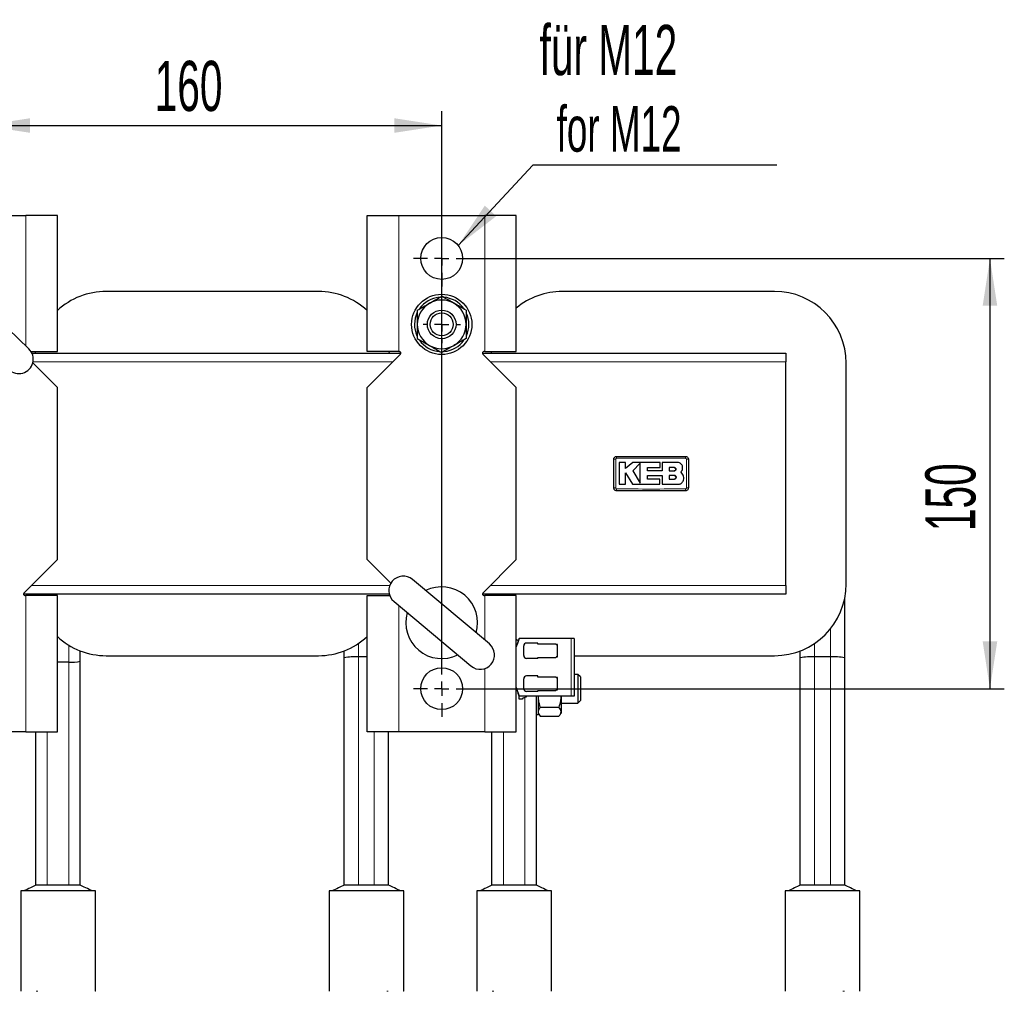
# Model space of a CAD drawing. Header units: millimetres. Extents: x 5 to 418, y 2 to 292.
# Tile 3 of 21: x 69 to 138, y 72 to 140. Entities that reach past the tile are written whole.
import ezdxf

# ---------------------------------------------------------------- set-up
doc = ezdxf.new("R2010")
doc.units = ezdxf.units.MM
doc.layers.add('SLD-0', color=7, linetype='Continuous')
doc.styles.add('SLDTEXTSTYLE0', font='TXT', dxfattribs={"width": 0.605})
doc.dimstyles.new('SLDDIMSTYLE1', dxfattribs={"dimtxt": 3.5, "dimasz": 3.302, "dimexe": 0, "dimexo": 0.0625, "dimgap": 0.875, "dimtad": 1, "dimlfac": 5, "dimrnd": 1e-09, "dimzin": 12, "dimdsep": 46, "dimtxsty": 'SLDTEXTSTYLE0', "dimsah": 1, "dimcen": 0.09, "dimadec": 0, "dimazin": 3, "dimtfac": 1, "dimtofl": 0, "dimtmove": 0, "dimatfit": 3, "dimfxl": 1, "dimfrac": 2, "dimtolj": 1, "dimtzin": 12, "dimarcsym": 0})
doc.dimstyles.new('SLDDIMSTYLE4', dxfattribs={"dimtxt": 0.18, "dimasz": 3.302, "dimexe": 0, "dimexo": 0.0625, "dimgap": 0, "dimtad": 0, "dimtih": 1, "dimtoh": 1, "dimdec": 0, "dimrnd": 1e-09, "dimzin": 0, "dimdsep": 46, "dimtxsty": 'Standard', "dimsah": 1, "dimcen": 0.09, "dimadec": 0, "dimazin": 0, "dimtfac": 3.302, "dimtdec": 0, "dimtofl": 0, "dimtmove": 0, "dimatfit": 3, "dimfxl": 1, "dimfrac": 2, "dimtolj": 1, "dimtzin": 0, "dimarcsym": 0})

# ---------------------------------------------------------------- blocks, each defined once
blk = doc.blocks.new('_D_6')
at = {"layer": 'SLD-0'}
for p, q in [((66.36, 95.364), (66.36, 133.67)), ((98.36, 95.364), (98.36, 133.67)), ((66.36, 132.67), (98.36, 132.67))]:
    blk.add_line(p, q, dxfattribs=at)
for points in [[(66.36, 132.67), (69.662, 132.162), (69.662, 133.178)], [(98.36, 132.67), (95.058, 133.178), (95.058, 132.162)]]:
    blk.add_solid(points, dxfattribs=at)
at = {"layer": 'SLD-0', "insert": (78.35, 137.181), "char_height": 3.5, "attachment_point": 1, "style": 'SLDTEXTSTYLE0'}
blk.add_mtext('160', dxfattribs=at)
blk = doc.blocks.new('_D_7')
at = {"layer": 'SLD-0'}
for p, q in [((100.32, 123.404), (137.588, 123.404)), ((136.588, 123.404), (136.588, 93.404)), ((100.32, 93.404), (137.588, 93.404))]:
    blk.add_line(p, q, dxfattribs=at)
for points in [[(136.588, 123.404), (136.08, 120.102), (137.096, 120.102)], [(136.588, 93.404), (137.096, 96.706), (136.08, 96.706)]]:
    blk.add_solid(points, dxfattribs=at)
at = {"layer": 'SLD-0', "insert": (132.076, 104.394), "char_height": 3.5, "attachment_point": 1, "rotation": 90, "style": 'SLDTEXTSTYLE0'}
blk.add_mtext('150', dxfattribs=at)
blk = doc.blocks.new('SW_NOTE_0_2')
at = {"layer": 'SLD-0', "color": 0}
blk.add_line((16.995, 0), (0, 0), dxfattribs=at)
at = {"layer": 'SLD-0', "color": 0, "attachment_point": 1, "style": 'SLDTEXTSTYLE0'}
for s, insert, char_height in [('für M12', (0.46, 9.786), 3.5), ('for M12', (1.651, 4.121), 3.175)]:
    blk.add_mtext(s, dxfattribs=dict(at, insert=insert, char_height=char_height))
blk = doc.blocks.new('SW_CENTERMARKSYMBOL_6')
at = {"layer": 'SLD-0', "color": 0}
for p, q in [((0, 1), (0, 1.96)), ((-1, 0), (-1.96, 0)), ((0, 0), (-0.5, 0)), ((0, 0), (0, 0.5)), ((0, 0), (0, -0.5)), ((0, 0), (0.5, 0)), ((1, 0), (1.96, 0)), ((0, -1), (0, -1.96))]:
    blk.add_line(p, q, dxfattribs=at)
blk = doc.blocks.new('SW_CENTERMARKSYMBOL_7')
at = {"layer": 'SLD-0', "color": 0}
for p, q in [((0, 1), (0, 1.3)), ((-1, 0), (-1.3, 0)), ((0, 0), (-0.5, 0)), ((0, 0), (0, 0.5)), ((0, 0), (0, -0.5)), ((0, 0), (0.5, 0)), ((1, 0), (1.3, 0)), ((0, -1), (0, -1.3))]:
    blk.add_line(p, q, dxfattribs=at)
blk = doc.blocks.new('SW_CENTERMARKSYMBOL_9')
at = {"layer": 'SLD-0', "color": 0}
for p, q in [((0, 1), (0, 1.96)), ((-1, 0), (-1.96, 0)), ((0, 0), (-0.5, 0)), ((0, 0), (0, 0.5)), ((0, 0), (0, -0.5)), ((0, 0), (0.5, 0)), ((1, 0), (1.96, 0)), ((0, -1), (0, -1.96))]:
    blk.add_line(p, q, dxfattribs=at)

msp = doc.modelspace()

# ---------------------------------------------------------------- linework, layer by layer
at = {"color": 7, "linetype": 'Continuous', "lineweight": 25}
for p, q in [((63.3605, 126.4042), (69.3605, 126.4042)), ((71.5605, 126.4042), (69.3605, 126.4042)), ((71.5605, 116.9042), (71.5605, 126.4042)), ((93.1605, 116.9042), (93.1605, 126.4042)), ((93.1605, 126.4042), (95.3605, 126.4042)), ((95.3605, 126.4042), (101.3605, 126.4042)), ((103.5605, 126.4042), (101.3605, 126.4042)), ((103.5605, 116.9042), (103.5605, 126.4042)), ((69.5738, 117.0941), (64.5356, 121.9538)), ((89.7605, 121.1042), (74.9605, 121.1042)), ((121.5605, 121.1042), (106.7605, 121.1042)), ((69.7276, 116.9042), (71.5605, 116.9042)), ((69.7825, 116.8042), (95.519, 116.8042)), ((70.0249, 116.9042), (70.0097, 116.8042)), ((95.3605, 116.9042), (93.1605, 116.9042)), ((95.4898, 116.7335), (93.1605, 114.4042)), ((94.7112, 116.8042), (94.6961, 116.9042)), ((95.3605, 116.9042), (95.419, 116.9042)), ((101.2019, 116.8042), (122.3605, 116.8042)), ((101.2312, 116.7335), (103.5605, 114.4042)), ((101.3605, 116.9042), (101.3019, 116.9042)), ((101.3605, 116.9042), (103.5605, 116.9042)), ((101.8249, 116.9042), (101.8097, 116.8042)), ((122.3605, 116.8042), (122.3605, 116.2042)), ((69.8463, 116.1185), (71.5605, 114.4042)), ((122.3605, 100.6042), (122.3605, 116.2042)), ((126.5605, 100.7042), (126.5605, 116.1042)), ((71.5605, 102.4042), (71.5605, 114.4042)), ((93.1605, 102.4042), (93.1605, 114.4042)), ((103.5605, 102.4042), (103.5605, 114.4042)), ((111.1783, 109.1801), (110.7384, 109.1801)), ((111.1783, 108.7535), (111.1783, 109.1801)), ((111.6788, 109.1801), (111.1783, 108.7535)), ((113.5983, 109.1801), (111.6788, 109.1801)), ((113.5983, 108.8188), (113.5983, 109.1801)), ((113.7374, 109.1801), (113.7374, 108.5881)), ((114.7953, 109.1801), (113.7374, 109.1801)), ((112.2035, 109.1325), (111.6788, 108.5927)), ((111.6788, 108.5927), (112.2035, 107.7305)), ((112.7014, 108.8188), (113.5983, 108.8188)), ((112.7014, 108.5881), (112.7014, 108.8188)), ((113.7374, 108.5881), (112.7014, 108.5881)), ((114.5733, 108.8159), (114.2251, 108.8159)), ((114.2251, 108.8159), (114.2251, 108.5927)), ((114.2251, 108.5927), (114.5733, 108.5927)), ((115.1607, 108.3706), (115.0468, 108.5115)), ((111.178, 108.4532), (111.6622, 107.6574)), ((111.178, 107.6574), (111.178, 108.4532)), ((112.7017, 108.2732), (113.7374, 108.2732)), ((112.7017, 108.0182), (112.7017, 108.2732)), ((113.5624, 108.0182), (112.7017, 108.0182)), ((113.5624, 107.6574), (113.5624, 108.0182)), ((113.7374, 108.2732), (113.7374, 107.6574)), ((114.2251, 108.2732), (114.2251, 108.0182)), ((114.5733, 108.2732), (114.2251, 108.2732)), ((114.2251, 108.0182), (114.5733, 108.0182)), ((110.7384, 107.6574), (111.178, 107.6574)), ((111.6622, 107.6574), (113.5624, 107.6574)), ((113.7374, 107.6574), (114.8728, 107.6574)), ((71.5605, 102.4042), (69.2312, 100.075)), ((93.1605, 102.4042), (94.812, 100.7527)), ((103.5605, 102.4042), (101.2312, 100.075)), ((101.6856, 96.5231), (96.3198, 101.0185)), ((122.3605, 100.6042), (122.3605, 100.0042)), ((94.7087, 100.0042), (69.2019, 100.0042)), ((69.3019, 99.9042), (69.3605, 99.9042)), ((71.5605, 99.9042), (69.3605, 99.9042)), ((70.0097, 100.0042), (70.0249, 99.9042)), ((71.5605, 90.4042), (71.5605, 99.9042)), ((93.1605, 90.4042), (93.1605, 99.9042)), ((93.1605, 99.9042), (94.74, 99.9042)), ((94.6961, 99.9042), (94.7112, 100.0042)), ((122.3605, 100.0042), (101.2019, 100.0042)), ((101.3019, 99.9042), (101.3605, 99.9042)), ((103.5605, 99.9042), (101.3605, 99.9042)), ((101.8097, 100.0042), (101.8249, 99.9042)), ((103.5605, 90.4042), (103.5605, 99.9042)), ((126.4605, 95.5456), (126.4605, 99.7093)), ((95.0354, 99.4854), (100.4012, 94.99)), ((103.7554, 96.9142), (103.5605, 96.3142)), ((103.5605, 96.8624), (103.6958, 96.7536)), ((107.3905, 96.9142), (103.7554, 96.9142)), ((107.5905, 96.9142), (107.3905, 96.9142)), ((107.5905, 96.9142), (107.5905, 92.8942)), ((104.0805, 95.7192), (104.0805, 96.3892)), ((105.0605, 96.5892), (104.2805, 96.5892)), ((105.0605, 96.5192), (105.0605, 96.5892)), ((106.3155, 96.5192), (105.0605, 96.5192)), ((106.3388, 96.496), (106.3155, 96.5192)), ((106.4405, 96.4842), (106.367, 96.4842)), ((106.4405, 96.0542), (106.4405, 96.4842)), ((73.1605, 95.3183), (73.1605, 96.0395)), ((74.9605, 95.7042), (89.7605, 95.7042)), ((91.5605, 95.5456), (91.5605, 96.0395)), ((91.5605, 79.7042), (91.5605, 95.5456)), ((93.1605, 95.6189), (92.5605, 95.6189)), ((105.0605, 95.5192), (104.2805, 95.5192)), ((105.0605, 95.5192), (105.0605, 95.5892)), ((105.0605, 95.5892), (106.3155, 95.5892)), ((106.3155, 95.5892), (106.3388, 95.6125)), ((106.367, 95.6242), (106.4405, 95.6242)), ((106.4405, 95.6242), (106.4405, 96.0542)), ((107.5905, 95.7042), (121.5605, 95.7042)), ((123.3605, 95.5456), (123.3605, 96.0395)), ((123.3605, 79.7042), (123.3605, 95.5456)), ((125.4605, 95.6189), (124.3605, 95.6189)), ((126.4605, 79.7042), (126.4605, 95.5456)), ((72.3605, 95.2596), (71.5605, 95.2596)), ((73.1605, 79.7042), (73.1605, 95.3183)), ((104.0805, 93.4192), (104.0805, 94.0892)), ((105.0605, 94.2892), (104.2805, 94.2892)), ((105.0605, 94.2192), (105.0605, 94.2892)), ((106.3155, 94.2192), (105.0605, 94.2192)), ((106.3388, 94.196), (106.3155, 94.2192)), ((106.4405, 94.1842), (106.367, 94.1842)), ((106.4405, 93.7542), (106.4405, 94.1842)), ((107.8565, 94.4042), (107.5905, 94.4042)), ((108.0405, 94.2202), (107.8565, 94.4042)), ((107.8565, 94.4042), (107.8565, 92.4042)), ((108.0405, 94.2202), (108.0405, 92.5882)), ((103.5605, 93.4942), (103.7554, 92.8942)), ((106.4405, 93.3242), (106.4405, 93.7542)), ((107.3905, 92.8942), (103.7554, 92.8942)), ((103.7605, 92.6842), (103.7605, 92.8942)), ((103.9677, 92.6842), (103.7605, 92.6842)), ((104.2405, 92.8942), (104.2405, 92.8042)), ((105.0605, 93.2192), (104.2805, 93.2192)), ((104.9605, 79.7042), (104.9605, 92.8942)), ((105.0605, 93.2192), (105.0605, 93.2892)), ((105.0605, 93.2892), (106.3155, 93.2892)), ((105.0805, 92.8942), (105.0805, 91.6042)), ((106.3155, 93.2892), (106.3388, 93.3125)), ((106.367, 93.3242), (106.4405, 93.3242)), ((106.6805, 92.8942), (106.6805, 91.7926)), ((107.5905, 92.8942), (107.3905, 92.8942)), ((105.2323, 92.1048), (106.5286, 92.1048)), ((106.6805, 92.4042), (107.8565, 92.4042)), ((107.8565, 92.4042), (108.0405, 92.5882)), ((104.9605, 91.6042), (105.0805, 91.6042)), ((105.0805, 91.7042), (105.1349, 91.61)), ((105.2323, 91.4803), (106.5286, 91.4803)), ((106.6257, 91.6094), (106.6805, 91.7042)), ((106.6805, 91.7926), (106.6805, 91.7042)), ((69.3605, 90.4042), (63.3605, 90.4042)), ((69.3605, 90.4042), (71.5605, 90.4042)), ((70.0605, 79.7042), (70.0605, 90.4042)), ((95.3605, 90.4042), (93.1605, 90.4042)), ((94.6605, 79.7042), (94.6605, 90.4042)), ((101.3605, 90.4042), (95.3605, 90.4042)), ((101.3605, 90.4042), (103.5605, 90.4042)), ((101.8605, 79.7042), (101.8605, 90.4042)), ((72.3605, 79.7042), (70.8605, 79.7042)), ((93.6605, 79.7042), (92.5605, 79.7042)), ((104.1605, 79.7042), (102.6605, 79.7042)), ((125.4605, 79.7042), (124.3605, 79.7042)), ((69.0105, 79.3042), (69.0105, 72.3042)), ((71.6105, 79.3042), (69.0105, 79.3042)), ((74.2105, 79.3042), (71.6105, 79.3042)), ((74.2105, 72.3042), (74.2105, 79.3042)), ((90.5105, 79.3042), (90.5105, 72.3042)), ((95.7105, 79.3042), (90.5105, 79.3042)), ((95.7105, 72.3042), (95.7105, 79.3042)), ((100.8105, 79.3042), (100.8105, 72.3042)), ((103.4105, 79.3042), (100.8105, 79.3042)), ((106.0105, 79.3042), (103.4105, 79.3042)), ((106.0105, 72.3042), (106.0105, 79.3042)), ((122.3105, 79.3042), (122.3105, 72.3042)), ((127.5105, 79.3042), (122.3105, 79.3042)), ((127.5105, 72.3042), (127.5105, 79.3042))]:
    msp.add_line(p, q, dxfattribs=at)
at = {"color": 7, "linetype": 'Continuous', "lineweight": 18}
for p, q in [((69.3605, 126.4042), (69.3605, 117.2999)), ((95.3605, 126.4042), (95.3605, 116.9042)), ((101.3605, 126.4042), (101.3605, 116.9042)), ((94.9605, 116.2042), (69.865, 116.2042)), ((122.3605, 116.2042), (101.7605, 116.2042)), ((69.7605, 100.6042), (94.7417, 100.6042)), ((101.7605, 100.6042), (122.3605, 100.6042)), ((69.3605, 99.9042), (69.3605, 90.4042)), ((101.3605, 99.9042), (101.3605, 96.7954)), ((95.3605, 99.213), (95.3605, 90.4042)), ((125.4605, 95.6189), (125.4605, 97.5753)), ((107.3905, 96.9142), (107.3905, 92.8942)), ((72.3605, 95.2596), (72.3605, 96.4334)), ((92.5605, 95.6189), (92.5605, 96.5618)), ((124.3605, 95.6189), (124.3605, 96.5618)), ((92.5605, 79.7042), (92.5605, 95.6189)), ((124.3605, 79.7042), (124.3605, 95.6189)), ((125.4605, 79.7042), (125.4605, 95.6189)), ((72.3605, 79.7042), (72.3605, 95.2596)), ((101.3605, 94.8082), (101.3605, 90.4042)), ((104.1605, 79.7042), (104.1605, 92.7955)), ((70.8605, 79.7042), (70.8605, 90.4042)), ((93.6605, 79.7042), (93.6605, 90.4042)), ((102.6605, 79.7042), (102.6605, 90.4042)), ((69.0105, 72.3042), (69.0156, 72.3042)), ((70.0822, 72.3042), (70.1973, 72.3042)), ((74.2053, 72.3042), (74.2105, 72.3042)), ((90.5105, 72.3042), (90.5156, 72.3042)), ((94.5236, 72.3042), (94.6387, 72.3042)), ((95.7053, 72.3042), (95.7105, 72.3042)), ((100.8105, 72.3042), (100.8156, 72.3042)), ((101.8822, 72.3042), (101.9973, 72.3042)), ((106.0053, 72.3042), (106.0105, 72.3042)), ((122.3105, 72.3042), (122.3156, 72.3042)), ((126.3236, 72.3042), (126.4387, 72.3042)), ((127.5053, 72.3042), (127.5105, 72.3042))]:
    msp.add_line(p, q, dxfattribs=at)
at = {"color": 7, "linetype": 'Continuous', "lineweight": 25}
for centre, radius in [((98.3605, 123.4042), 1.46), ((98.3605, 118.8042), 2.1), ((98.3605, 118.8042), 1), ((98.3605, 118.8042), 0.8), ((98.3605, 93.4042), 1.46)]:
    msp.add_circle(centre, radius, dxfattribs=at)
for centre, radius, start, end in [((74.9605, 116.1042), 5, 90, 132.843643), ((89.7605, 116.1042), 5, 47.156357, 90), ((106.7605, 116.1042), 5, 90, 129.791819), ((121.5605, 116.1042), 5, 0, 90), ((98.3605, 118.8042), 1.7, 120, 180), ((98.3605, 118.8042), 1.9, 95.498294, 144.293127), ((98.3605, 118.8042), 1.7, 60, 120), ((98.3605, 118.8042), 1.9, 35.56226, 85.618176), ((98.3605, 118.8042), 1.7, 0, 60), ((98.3605, 118.8042), 1.9, 153.663654, 204.733448), ((98.3605, 118.8042), 1.9, 0, 25.439449), ((98.3605, 118.8042), 1.7, 180, 240), ((98.3605, 118.8042), 1.7, 300, 0), ((98.3605, 118.8042), 1.9, 334.954679, 0), ((98.3605, 118.8042), 1.9, 215.0232, 265.973658), ((98.3605, 118.8042), 1.9, 275.710624, 324.794565), ((68.8796, 116.3744), 1, 226.033022, 46.033022), ((95.419, 116.8042), 0.1, 315, 90), ((98.3605, 118.8042), 1.7, 240, 300), ((101.3019, 116.8042), 0.1, 90, 225), ((95.6776, 100.2519), 1, 50.044167, 230.044167), ((98.3605, 98.0042), 2.5, 343.478481, 116.609853), ((121.5605, 100.7042), 5, 270, 0), ((69.3019, 100.0042), 0.1, 135, 270), ((101.3019, 100.0042), 0.1, 135, 270), ((98.3605, 98.0042), 2.5, 163.478481, 296.609853), ((74.9605, 100.7042), 5, 227.156357, 270), ((89.7605, 100.7042), 5, 270, 312.843643), ((101.0434, 95.7566), 1, 230.044167, 50.044167), ((104.2805, 96.3892), 0.2, 90, 180), ((106.367, 96.5242), 0.04, 225, 270), ((92.3118, 92.1544), 3.4734, 85.894809, 102.492469), ((104.2805, 95.7192), 0.2, 180, 270), ((106.367, 95.5842), 0.04, 90, 135), ((124.1118, 92.1544), 3.4734, 85.894809, 102.492469), ((125.7091, 92.1544), 3.4734, 77.507531, 94.105191), ((72.5594, 98.0312), 2.7788, 265.894809, 282.492469), ((104.2805, 94.0892), 0.2, 90, 180), ((106.367, 94.2242), 0.04, 225, 270), ((104.2805, 93.4192), 0.2, 180, 270), ((104.2405, 92.4342), 0.37, 90, 137.493358), ((106.367, 93.2842), 0.04, 90, 135)]:
    msp.add_arc(centre, radius, start, end, dxfattribs=at)
at = {"color": 7, "linetype": 'Continuous', "lineweight": 18}
for centre, radius, start, end in [((110.464, 106.5072), 2.8989, 89.328019, 92.047607), ((113.3762, 109.5007), 2.8176, 177.893288, 180.691365), ((112.5448, 109.5007), 2.8176, 359.308621, 2.106755), ((115.4569, 106.5071), 2.899, 87.952474, 90.671954), ((110.464, 110.2994), 2.897, 267.951047, 270.672418), ((113.3747, 107.3078), 2.8161, 179.308283, 182.10781), ((112.5448, 107.3078), 2.8176, 357.893277, 0.691368), ((115.4569, 110.3014), 2.899, 269.328049, 272.047515)]:
    msp.add_arc(centre, radius, start, end, dxfattribs=at)
at = {"color": 7, "linetype": 'Continuous', "lineweight": 25}
for points, knots in [([(96.6605, 119.7857), (96.7985, 119.8654), (97.0771, 120.0263), (97.3652, 120.1926), (97.5105, 120.2765)], [0, 0, 0, 0, 0.495458, 1, 1, 1, 1]), ([(97.5105, 120.2765), (97.5306, 120.2881), (97.6832, 120.3762), (97.9709, 120.5423), (98.2298, 120.6918), (98.3605, 120.7672)], [0, 0, 0, 0, 0.070088, 0.5307834, 1, 1, 1, 1]), ([(99.2105, 120.2765), (99.1903, 120.2881), (99.0377, 120.3762), (98.7501, 120.5423), (98.4911, 120.6918), (98.3605, 120.7672)], [0, 0, 0, 0, 0.070088, 0.5307834, 1, 1, 1, 1]), ([(100.0605, 119.7857), (99.9224, 119.8654), (99.6438, 120.0263), (99.3558, 120.1926), (99.2105, 120.2765)], [0, 0, 0, 0, 0.495458, 1, 1, 1, 1]), ([(96.6605, 119.7857), (96.6605, 119.7123), (96.6605, 119.3926), (96.6605, 119.0602), (96.6605, 118.8042)], [0, 0, 0, 0, 0.2297082, 1, 1, 1, 1]), ([(100.0605, 119.7857), (100.0605, 119.7123), (100.0605, 119.3926), (100.0605, 119.0602), (100.0605, 118.8042)], [0, 0, 0, 0, 0.2297082, 1, 1, 1, 1]), ([(96.6605, 118.8042), (96.6605, 118.7223), (96.6605, 118.3902), (96.6605, 118.0666), (96.6605, 117.8227)], [0, 0, 0, 0, 0.2465794, 1, 1, 1, 1]), ([(100.0605, 118.8042), (100.0605, 118.7223), (100.0605, 118.3902), (100.0605, 118.0666), (100.0605, 117.8227)], [0, 0, 0, 0, 0.2465794, 1, 1, 1, 1]), ([(96.6605, 117.8227), (96.7985, 117.743), (97.0771, 117.5822), (97.3652, 117.4159), (97.5105, 117.332)], [0, 0, 0, 0, 0.49545796, 1, 1, 1, 1]), ([(100.0605, 117.8227), (99.9224, 117.743), (99.6438, 117.5822), (99.3558, 117.4159), (99.2105, 117.332)], [0, 0, 0, 0, 0.495458, 1, 1, 1, 1]), ([(97.5105, 117.332), (97.5306, 117.3204), (97.6832, 117.2323), (97.9709, 117.0662), (98.2298, 116.9167), (98.3605, 116.8413)], [0, 0, 0, 0, 0.070088, 0.5307834, 1, 1, 1, 1]), ([(99.2105, 117.332), (99.1903, 117.3204), (99.0377, 117.2323), (98.7501, 117.0662), (98.4911, 116.9167), (98.3605, 116.8413)], [0, 0, 0, 0, 0.070088, 0.5307834, 1, 1, 1, 1]), ([(110.3605, 109.4042), (110.3627, 109.4267), (110.3671, 109.4717), (110.4016, 109.5316), (110.4523, 109.5769), (110.5086, 109.6008), (110.5457, 109.6033), (110.5605, 109.6042)], [0, 0, 0, 0, 0.2146728, 0.4293525, 0.6440267, 0.8586958, 1, 1, 1, 1]), ([(110.3605, 107.4042), (110.3605, 107.6169), (110.3605, 108.0565), (110.3605, 108.7232), (110.3605, 109.1772), (110.3605, 109.4042)], [0, 0, 0, 0, 0.3189779, 0.6594764, 1, 1, 1, 1]), ([(110.5605, 109.6042), (111.3604, 109.6042), (112.9604, 109.6042), (114.5604, 109.6042), (115.3605, 109.6042)], [0, 0, 0, 0, 0.499961, 1, 1, 1, 1]), ([(110.7384, 109.1801), (110.7384, 108.9718), (110.7384, 108.4643), (110.7384, 107.9567), (110.7384, 107.6574)], [0, 0, 0, 0, 0.4103295, 1, 1, 1, 1]), ([(115.1607, 108.8147), (115.1566, 108.8558), (115.1486, 108.9379), (115.0856, 109.0473), (114.993, 109.13), (114.8902, 109.1738), (114.8223, 109.1783), (114.7953, 109.1801)], [0, 0, 0, 0, 0.21459, 0.4291787, 0.6437975, 0.8584406, 1, 1, 1, 1]), ([(115.3605, 109.6042), (115.383, 109.602), (115.4279, 109.5976), (115.4878, 109.5631), (115.5331, 109.5124), (115.5571, 109.4562), (115.5595, 109.419), (115.5605, 109.4042)], [0, 0, 0, 0, 0.2146724, 0.429352, 0.6440262, 0.8586956, 1, 1, 1, 1]), ([(115.5605, 109.4042), (115.5605, 109.1916), (115.5605, 108.752), (115.5605, 108.0853), (115.5605, 107.6313), (115.5605, 107.4042)], [0, 0, 0, 0, 0.3189779, 0.6594763, 1, 1, 1, 1]), ([(112.2035, 107.7305), (112.2035, 107.9386), (112.2035, 108.4059), (112.2035, 108.8733), (112.2035, 109.1325)], [0, 0, 0, 0, 0.44547751, 1, 1, 1, 1]), ([(114.5733, 108.5927), (114.5859, 108.594), (114.611, 108.5965), (114.6445, 108.6157), (114.6699, 108.6441), (114.6843, 108.6796), (114.6863, 108.7177), (114.6755, 108.7543), (114.6532, 108.7853), (114.6219, 108.8071), (114.5936, 108.8153), (114.5772, 108.8158), (114.5733, 108.8159)], [0, 0, 0, 0, 0.10757797, 0.21515507, 0.32274136, 0.43026461, 0.53768061, 0.64498658, 0.75221303, 0.85941075, 0.96664052, 1, 1, 1, 1]), ([(114.5733, 108.8159), (114.5859, 108.8147), (114.611, 108.8122), (114.6444, 108.793), (114.6698, 108.7647), (114.6843, 108.7294), (114.6863, 108.6913), (114.6756, 108.6546), (114.6534, 108.6236), (114.6222, 108.6017), (114.5937, 108.5934), (114.5773, 108.5929), (114.5733, 108.5927)], [0, 0, 0, 0, 0.1073342, 0.214672, 0.3219286, 0.42913, 0.5363386, 0.6436097, 0.7509826, 0.8584684, 0.9660383, 1, 1, 1, 1]), ([(115.0468, 108.5115), (115.0747, 108.5453), (115.1304, 108.6128), (115.1619, 108.7233), (115.161, 108.7907), (115.1607, 108.8147)], [0, 0, 0, 0, 0.3919653, 0.7839447, 1, 1, 1, 1]), ([(114.5733, 108.0182), (114.5877, 108.0196), (114.6163, 108.0224), (114.6545, 108.0444), (114.6835, 108.0768), (114.7001, 108.1171), (114.7024, 108.1607), (114.6902, 108.2025), (114.6648, 108.238), (114.6291, 108.263), (114.5966, 108.2724), (114.5778, 108.2731), (114.5733, 108.2732)], [0, 0, 0, 0, 0.1073587, 0.214721, 0.322003, 0.4292233, 0.5364373, 0.6436973, 0.7510459, 0.8585026, 0.9660513, 1, 1, 1, 1]), ([(114.5733, 108.2732), (114.5877, 108.2718), (114.6164, 108.269), (114.6546, 108.2469), (114.6836, 108.2145), (114.7002, 108.174), (114.7024, 108.1304), (114.6901, 108.0886), (114.6646, 108.0532), (114.6289, 108.0283), (114.5965, 108.0189), (114.5778, 108.0183), (114.5733, 108.0182)], [0, 0, 0, 0, 0.1075789, 0.2151577, 0.3227289, 0.4302244, 0.5376129, 0.6449022, 0.7521279, 0.8593402, 0.9665938, 1, 1, 1, 1]), ([(114.8728, 107.6574), (114.9109, 107.6611), (114.987, 107.6686), (115.0879, 107.727), (115.1535, 107.7985), (115.1779, 107.8503), (115.1861, 107.8677)], [0, 0, 0, 0, 0.2851253, 0.5702516, 0.8553553, 1, 1, 1, 1]), ([(115.1861, 107.8677), (115.2062, 107.924), (115.2465, 108.0364), (115.2352, 108.2166), (115.1849, 108.3204), (115.1607, 108.3706)], [0, 0, 0, 0, 0.3407821, 0.6815687, 1, 1, 1, 1]), ([(110.5605, 107.2042), (110.538, 107.2065), (110.493, 107.2109), (110.4331, 107.2453), (110.3879, 107.2961), (110.3639, 107.3523), (110.3614, 107.3895), (110.3605, 107.4042)], [0, 0, 0, 0, 0.21467234, 0.42935197, 0.64402607, 0.85869541, 1, 1, 1, 1]), ([(115.3605, 107.2042), (114.5605, 107.2042), (112.9605, 107.2042), (111.3605, 107.2042), (110.5605, 107.2042)], [0, 0, 0, 0, 0.499961, 1, 1, 1, 1]), ([(115.5605, 107.4042), (115.5583, 107.3818), (115.5538, 107.3368), (115.5194, 107.2769), (115.4686, 107.2316), (115.4124, 107.2077), (115.3752, 107.2052), (115.3605, 107.2042)], [0, 0, 0, 0, 0.2146728, 0.4293525, 0.6440267, 0.8586958, 1, 1, 1, 1]), ([(103.7554, 96.9142), (103.7505, 96.8991), (103.7276, 96.8285), (103.6565, 96.6098), (103.595, 96.4205), (103.5605, 96.3142)], [0, 0, 0, 0, 0.1071494, 0.49899255, 1, 1, 1, 1]), ([(106.4405, 96.0542), (106.4405, 96.1015), (106.4405, 96.1962), (106.4405, 96.3231), (106.4405, 96.4195), (106.4405, 96.477), (106.4405, 96.4791), (106.4405, 96.48)], [0, 0, 0, 0, 0.2101732, 0.4203464, 0.6305196, 0.8406928, 1, 1, 1, 1]), ([(106.4405, 93.7542), (106.4405, 93.8015), (106.4405, 93.8962), (106.4405, 94.0231), (106.4405, 94.1195), (106.4405, 94.177), (106.4405, 94.1791), (106.4405, 94.18)], [0, 0, 0, 0, 0.2101732, 0.4203464, 0.6305196, 0.8406928, 1, 1, 1, 1]), ([(103.7554, 92.8942), (103.7495, 92.9124), (103.726, 92.9847), (103.6554, 93.202), (103.595, 93.3879), (103.5605, 93.4942)], [0, 0, 0, 0, 0.12497907, 0.49912801, 1, 1, 1, 1]), ([(105.2323, 92.1048), (105.1886, 92.2609), (105.1161, 92.5199), (105.1011, 92.7877), (105.0951, 92.8942)], [0, 0, 0, 0, 0.6023312, 1, 1, 1, 1]), ([(106.6691, 92.8942), (106.6608, 92.7793), (106.6415, 92.5117), (106.5696, 92.2526), (106.5286, 92.1048)], [0, 0, 0, 0, 0.4296542, 1, 1, 1, 1]), ([(105.2323, 92.1048), (105.1899, 92.0541), (105.1042, 91.9518), (105.0884, 91.846), (105.0805, 91.7926)], [0, 0, 0, 0, 0.495458, 1, 1, 1, 1]), ([(106.6805, 91.7926), (106.6803, 91.8), (106.6789, 91.856), (106.6458, 91.9617), (106.5679, 92.0568), (106.5286, 92.1048)], [0, 0, 0, 0, 0.070088, 0.5307834, 1, 1, 1, 1]), ([(105.0805, 91.7926), (105.0806, 91.7852), (105.082, 91.7291), (105.1152, 91.6234), (105.193, 91.5283), (105.2323, 91.4803)], [0, 0, 0, 0, 0.070088, 0.5307834, 1, 1, 1, 1]), ([(106.5286, 91.4803), (106.5711, 91.531), (106.6567, 91.6334), (106.6725, 91.7392), (106.6805, 91.7926)], [0, 0, 0, 0, 0.495458, 1, 1, 1, 1]), ([(70.0605, 79.7042), (69.9373, 79.6437), (69.6746, 79.5147), (69.3715, 79.3772), (69.2106, 79.3042)], [0, 0, 0, 0, 0.4691358, 1, 1, 1, 1]), ([(70.8605, 79.7042), (70.8494, 79.7042), (70.8273, 79.7042), (70.7942, 79.7042), (70.761, 79.7042), (70.717, 79.7042), (70.6735, 79.7042), (70.6307, 79.7042), (70.5884, 79.7042), (70.547, 79.7042), (70.5067, 79.7042), (70.4771, 79.7042), (70.4482, 79.7042), (70.4201, 79.7042), (70.3927, 79.7042), (70.3661, 79.7042), (70.3403, 79.7042), (70.3072, 79.7042), (70.276, 79.7042), (70.2322, 79.7042), (70.1993, 79.7042), (70.1645, 79.7042), (70.1437, 79.7042), (70.1254, 79.7042), (70.1087, 79.7042), (70.0946, 79.7042), (70.082, 79.7042), (70.073, 79.7042), (70.0647, 79.7042), (70.0609, 79.7042), (70.0605, 79.7042), (70.0605, 79.7042)], [0, 0, 0, 0, 0.0264405, 0.052881, 0.0793215, 0.1062199, 0.1590896, 0.1855301, 0.2124289, 0.2652633, 0.2916862, 0.3185671, 0.3449378, 0.3713536, 0.3977469, 0.4245977, 0.4509343, 0.477316, 0.5304796, 0.5567812, 0.6361867, 0.6624565, 0.7152569, 0.7418002, 0.7680446, 0.8207941, 0.8473117, 0.8851407, 0.9229697, 0.9803834, 1, 1, 1, 1]), ([(73.1605, 79.7042), (73.1583, 79.7042), (73.1541, 79.7042), (73.12, 79.7042), (73.0667, 79.7042), (72.9937, 79.7042), (72.9034, 79.7042), (72.7983, 79.7042), (72.6812, 79.7042), (72.5354, 79.7042), (72.4258, 79.7042), (72.3605, 79.7042)], [0, 0, 0, 0, 0.10551489, 0.21101206, 0.31650867, 0.42200449, 0.52749937, 0.63299328, 0.73848629, 0.84397855, 1, 1, 1, 1]), ([(74.0103, 79.3042), (73.8494, 79.3772), (73.5463, 79.5147), (73.2837, 79.6437), (73.1605, 79.7042)], [0, 0, 0, 0, 0.5308642, 1, 1, 1, 1]), ([(91.5605, 79.7042), (91.4286, 79.6413), (91.1687, 79.5172), (90.8618, 79.3746), (90.7105, 79.3042)], [0, 0, 0, 0, 0.5071384, 1, 1, 1, 1]), ([(92.5605, 79.7042), (92.5328, 79.7042), (92.4913, 79.7042), (92.4361, 79.7042), (92.3811, 79.7042), (92.3267, 79.7042), (92.2732, 79.7042), (92.2204, 79.7042), (92.1686, 79.7042), (92.1183, 79.7042), (92.0813, 79.7042), (92.0451, 79.7042), (92.0101, 79.7042), (91.9757, 79.7042), (91.9425, 79.7042), (91.9102, 79.7042), (91.8689, 79.7042), (91.8299, 79.7042), (91.7751, 79.7042), (91.734, 79.7042), (91.6833, 79.7042), (91.652, 79.7042), (91.6208, 79.7042), (91.6032, 79.7042), (91.5886, 79.7042), (91.5771, 79.7042), (91.5676, 79.7042), (91.5631, 79.7042), (91.5615, 79.7042), (91.5607, 79.7042), (91.5606, 79.7042), (91.5605, 79.7042)], [0, 0, 0, 0, 0.0528715, 0.0793129, 0.1062122, 0.1590837, 0.1855251, 0.2124248, 0.2652611, 0.2916848, 0.3185667, 0.3449383, 0.371355, 0.3977492, 0.4246009, 0.4509384, 0.477321, 0.5304864, 0.556789, 0.6361972, 0.6624679, 0.7417799, 0.7680251, 0.8207764, 0.847295, 0.8756369, 0.9229366, 0.9612143, 0.9708984, 0.9805712, 1, 1, 1, 1]), ([(94.6605, 79.7042), (94.6578, 79.7042), (94.6525, 79.7042), (94.6099, 79.7042), (94.5433, 79.7042), (94.452, 79.7042), (94.3391, 79.7042), (94.2077, 79.7042), (94.0614, 79.7042), (93.8791, 79.7042), (93.7422, 79.7042), (93.6605, 79.7042)], [0, 0, 0, 0, 0.1055149, 0.2110121, 0.3165087, 0.4220045, 0.5274994, 0.6329933, 0.7384863, 0.8439786, 1, 1, 1, 1]), ([(95.5105, 79.3042), (95.3592, 79.3746), (95.0522, 79.5172), (94.7923, 79.6413), (94.6605, 79.7042)], [0, 0, 0, 0, 0.49286161, 1, 1, 1, 1]), ([(101.8605, 79.7042), (101.7373, 79.6437), (101.4746, 79.5147), (101.1715, 79.3772), (101.0106, 79.3042)], [0, 0, 0, 0, 0.4691358, 1, 1, 1, 1]), ([(102.6605, 79.7042), (102.6494, 79.7042), (102.6273, 79.7042), (102.5942, 79.7042), (102.561, 79.7042), (102.517, 79.7042), (102.4735, 79.7042), (102.4307, 79.7042), (102.3884, 79.7042), (102.347, 79.7042), (102.3067, 79.7042), (102.2771, 79.7042), (102.2482, 79.7042), (102.2201, 79.7042), (102.1927, 79.7042), (102.1661, 79.7042), (102.1403, 79.7042), (102.1072, 79.7042), (102.076, 79.7042), (102.0322, 79.7042), (101.9993, 79.7042), (101.9645, 79.7042), (101.9437, 79.7042), (101.9254, 79.7042), (101.9087, 79.7042), (101.8946, 79.7042), (101.882, 79.7042), (101.873, 79.7042), (101.8647, 79.7042), (101.8609, 79.7042), (101.8605, 79.7042), (101.8605, 79.7042)], [0, 0, 0, 0, 0.0264405, 0.052881, 0.0793215, 0.1062199, 0.1590896, 0.1855301, 0.2124289, 0.2652633, 0.2916862, 0.3185671, 0.3449378, 0.3713536, 0.3977469, 0.4245977, 0.4509343, 0.477316, 0.5304796, 0.5567812, 0.6361867, 0.6624565, 0.7152569, 0.7418002, 0.7680446, 0.8207941, 0.8473117, 0.8851407, 0.9229697, 0.9803834, 1, 1, 1, 1]), ([(104.9605, 79.7042), (104.9583, 79.7042), (104.9541, 79.7042), (104.92, 79.7042), (104.8667, 79.7042), (104.7937, 79.7042), (104.7034, 79.7042), (104.5983, 79.7042), (104.4812, 79.7042), (104.3354, 79.7042), (104.2258, 79.7042), (104.1605, 79.7042)], [0, 0, 0, 0, 0.10551489, 0.21101206, 0.31650867, 0.42200449, 0.52749937, 0.63299328, 0.73848629, 0.84397855, 1, 1, 1, 1]), ([(105.8103, 79.3042), (105.6494, 79.3772), (105.3463, 79.5147), (105.0837, 79.6437), (104.9605, 79.7042)], [0, 0, 0, 0, 0.5308642, 1, 1, 1, 1]), ([(123.3605, 79.7042), (123.2286, 79.6413), (122.9687, 79.5172), (122.6618, 79.3746), (122.5105, 79.3042)], [0, 0, 0, 0, 0.5071384, 1, 1, 1, 1]), ([(124.3605, 79.7042), (124.3328, 79.7042), (124.2913, 79.7042), (124.2361, 79.7042), (124.1811, 79.7042), (124.1267, 79.7042), (124.0732, 79.7042), (124.0204, 79.7042), (123.9686, 79.7042), (123.9183, 79.7042), (123.8813, 79.7042), (123.8451, 79.7042), (123.8101, 79.7042), (123.7757, 79.7042), (123.7425, 79.7042), (123.7102, 79.7042), (123.6689, 79.7042), (123.6299, 79.7042), (123.5751, 79.7042), (123.534, 79.7042), (123.4833, 79.7042), (123.452, 79.7042), (123.4208, 79.7042), (123.4032, 79.7042), (123.3886, 79.7042), (123.3771, 79.7042), (123.3676, 79.7042), (123.3631, 79.7042), (123.3615, 79.7042), (123.3607, 79.7042), (123.3606, 79.7042), (123.3605, 79.7042)], [0, 0, 0, 0, 0.0528715, 0.0793129, 0.1062122, 0.1590837, 0.1855251, 0.2124248, 0.2652611, 0.2916848, 0.3185667, 0.3449383, 0.371355, 0.3977492, 0.4246009, 0.4509384, 0.477321, 0.5304864, 0.556789, 0.6361972, 0.6624679, 0.7417799, 0.7680251, 0.8207764, 0.847295, 0.8756369, 0.9229366, 0.9612143, 0.9708984, 0.9805712, 1, 1, 1, 1]), ([(126.4605, 79.7042), (126.4578, 79.7042), (126.4525, 79.7042), (126.4099, 79.7042), (126.3433, 79.7042), (126.252, 79.7042), (126.1391, 79.7042), (126.0077, 79.7042), (125.8614, 79.7042), (125.6791, 79.7042), (125.5422, 79.7042), (125.4605, 79.7042)], [0, 0, 0, 0, 0.1055149, 0.2110121, 0.3165087, 0.4220045, 0.5274994, 0.6329933, 0.7384863, 0.8439786, 1, 1, 1, 1]), ([(127.3105, 79.3042), (127.1592, 79.3746), (126.8522, 79.5172), (126.5923, 79.6413), (126.4605, 79.7042)], [0, 0, 0, 0, 0.4928616, 1, 1, 1, 1])]:
    msp.add_open_spline(points, degree=3, knots=knots, dxfattribs=at)
at = {"color": 7, "linetype": 'Continuous', "lineweight": 18}
for points, knots in [([(110.498, 109.4059), (110.4958, 109.1785), (110.4912, 108.7238), (110.4914, 108.0559), (110.4959, 107.6156), (110.498, 107.4026)], [0, 0, 0, 0, 0.3404987, 0.6810489, 1, 1, 1, 1]), ([(110.5588, 109.4667), (110.5543, 109.4663), (110.5431, 109.4654), (110.5262, 109.458), (110.5108, 109.4443), (110.5003, 109.4262), (110.4988, 109.4127), (110.498, 109.4059)], [0, 0, 0, 0, 0.14056698, 0.35532785, 0.57084385, 0.7860438, 1, 1, 1, 1]), ([(115.3622, 109.4667), (114.5615, 109.4748), (112.9604, 109.491), (111.3593, 109.4748), (110.5588, 109.4667)], [0, 0, 0, 0, 0.500039, 1, 1, 1, 1]), ([(115.4229, 109.4059), (115.4225, 109.4103), (115.4217, 109.4215), (115.4143, 109.4385), (115.4006, 109.4539), (115.3825, 109.4644), (115.3689, 109.4659), (115.3622, 109.4667)], [0, 0, 0, 0, 0.1406564, 0.3555028, 0.5710316, 0.7861708, 1, 1, 1, 1]), ([(115.4229, 107.4026), (115.4252, 107.63), (115.4298, 108.0847), (115.4295, 108.7525), (115.4251, 109.1929), (115.4229, 109.4059)], [0, 0, 0, 0, 0.3404988, 0.6810495, 1, 1, 1, 1]), ([(110.498, 107.4026), (110.4984, 107.3982), (110.4993, 107.3869), (110.5067, 107.37), (110.5204, 107.3546), (110.5384, 107.3441), (110.552, 107.3426), (110.5588, 107.3418)], [0, 0, 0, 0, 0.1406569, 0.3555038, 0.5710329, 0.7861716, 1, 1, 1, 1]), ([(110.5588, 107.3418), (111.3594, 107.3337), (112.9605, 107.3175), (114.5617, 107.3337), (115.3622, 107.3418)], [0, 0, 0, 0, 0.50003916, 1, 1, 1, 1]), ([(115.3622, 107.3418), (115.3666, 107.3422), (115.3778, 107.343), (115.3948, 107.3504), (115.4101, 107.3642), (115.4207, 107.3822), (115.4221, 107.3958), (115.4229, 107.4026)], [0, 0, 0, 0, 0.1405668, 0.3553275, 0.5708435, 0.7860436, 1, 1, 1, 1])]:
    msp.add_open_spline(points, degree=3, knots=knots, dxfattribs=at)

# ---------------------------------------------------------------- block references
at = {"layer": 'SLD-0'}
for name, p in [('SW_NOTE_0_2', (104.7231, 129.901)), ('SW_CENTERMARKSYMBOL_6', (98.3605, 123.4042)), ('SW_CENTERMARKSYMBOL_7', (98.3605, 118.8042)), ('SW_CENTERMARKSYMBOL_9', (98.3605, 93.4042))]:
    msp.add_blockref(name, p, dxfattribs=at)

# ---------------------------------------------------------------- dimensions: what is measured, and where the dimension line sits
dim = msp.add_linear_dim(base=(98.3605, 132.6696), p1=(66.3605, 95.3642), p2=(98.3605, 95.3642), dimstyle='SLDDIMSTYLE1', dxfattribs=at)
dim.commit()
dim.dimension.update_dxf_attribs({"geometry": '_D_6', "text_midpoint": (82.3605, 132.6696), "dimtype": 160})
dim = msp.add_linear_dim(base=(136.5881, 93.4042), p1=(100.3205, 123.4042), p2=(100.3205, 93.4042), angle=90, dimstyle='SLDDIMSTYLE1', dxfattribs=at)
dim.commit()
dim.dimension.update_dxf_attribs({"geometry": '_D_7', "text_midpoint": (136.5881, 108.4042), "dimtype": 160})

# ---------------------------------------------------------------- leaders
msp.add_leader([(99.5121, 124.3017), (104.7231, 129.901)], dimstyle='SLDDIMSTYLE4', dxfattribs=at)

doc.saveas('drawing.dxf')
